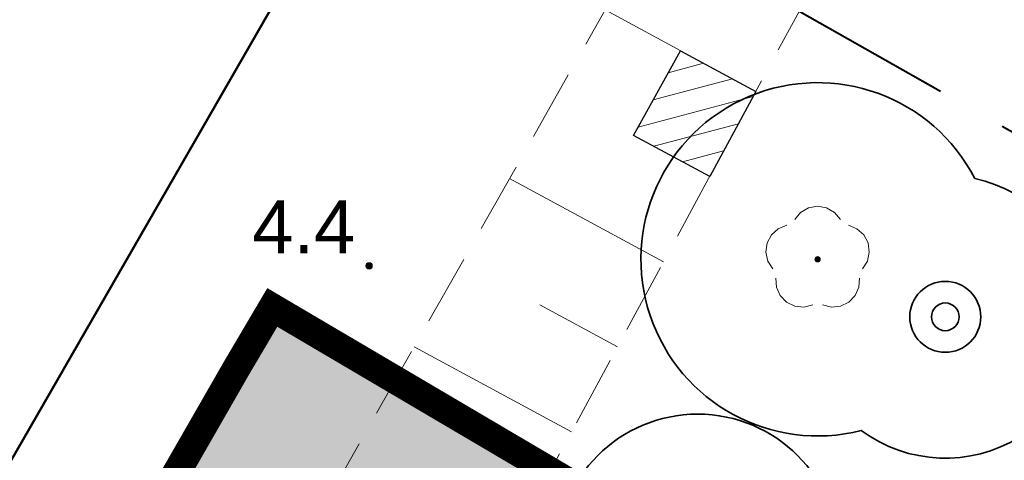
# Model space of a CAD drawing. Extents: x 5477758 to 5478338, y 5918274 to 5918502.
# Tile 141 of 155: x 5477940 to 5477954, y 5918469 to 5918475. Entities that reach past the tile are written whole.
import ezdxf
from ezdxf.enums import TextEntityAlignment as Align

# ---------------------------------------------------------------- set-up
doc = ezdxf.new("R2010")
doc.units = 0
for name, pattern in [('budynki akt$0$DASHED', [19.05, 12.7, -6.35]), ('PRZER2-1', [3, 2, -1]), ('PRZER4-1', [5, 4, -1])]:
    doc.linetypes.add(name, pattern=pattern)
doc.layers.get('0').update_dxf_attribs({"linetype": 'CONTINUOUS', "lineweight": 13})
for name, color, linetype, lineweight in [('0_ZIELEŃ NISKA ISTNIEJACA', 76, 'CONTINUOUS', 0), ('A_GRANICA OPRACOWANIA', 7, 'CONTINUOUS', 0), ('GESBZO', 7, 'CONTINUOUS', 50), ('GSPRDL', 96, 'CONTINUOUS', 18), ('GSSZSN', 7, 'PRZER2-1', 18), ('OT_Rzedna', 7, 'CONTINUOUS', 18), ('wysokosci', 7, 'CONTINUOUS', 18), ('zakres', 150, 'PRZER4-1', 50), ('ZZ_drzewo-nanoszone-recznie', 24, 'CONTINUOUS', 35), ('ZZ_grupa', 60, 'CONTINUOUS', 30), ('ZZ_grupa-krzewow-szraf', 60, 'CONTINUOUS', 13), ('ZZ_korona', 94, 'CONTINUOUS', 35)]:
    doc.layers.add(name, color=color, linetype=linetype, lineweight=lineweight)
doc.styles.add('GEO-INFO', font='arial.ttf')

# ---------------------------------------------------------------- blocks, each defined once
blk = doc.blocks.new('SPDLP')
blk.add_hatch(color=0).paths.add_polyline_path([(0, -0.09), (0.027812, -0.085595), (0.052901, -0.072812), (0.072812, -0.052901), (0.085595, -0.027812), (0.09, 0), (0.085595, 0.027812), (0.072812, 0.052901), (0.052901, 0.072812), (0.027812, 0.085595), (0, 0.09), (-0.027812, 0.085595), (-0.052901, 0.072812), (-0.072812, 0.052901), (-0.085595, 0.027812), (-0.09, 0), (-0.085595, -0.027812), (-0.072812, -0.052901), (-0.052901, -0.072812), (-0.027812, -0.085595)])
at = {"color": 0}
for points in [[(-0.648554, 1.126667), (-0.481106, 1.325358), (-0.255912, 1.454989), (0, 1.5), (0.255912, 1.454989), (0.481106, 1.325358), (0.648554, 1.126667)], [(-1.271938, -0.268652), (-1.40916, -0.048001), (-1.462858, 0.20623), (-1.426585, 0.463525), (-1.304695, 0.693003), (-1.11182, 0.867117), (-0.871109, 0.964971)], [(0.871109, 0.964971), (1.11182, 0.867117), (1.304695, 0.693003), (1.426585, 0.463525), (1.462858, 0.20623), (1.40916, -0.048001), (1.271938, -0.268652)], [(-0.137547, -1.292703), (-0.389802, -1.355024), (-0.648184, -1.327532), (-0.881678, -1.213525), (-1.062258, -1.026689), (-1.168249, -0.78945), (-1.186929, -0.530282)], [(1.186929, -0.530282), (1.168249, -0.78945), (1.062258, -1.026689), (0.881678, -1.213525), (0.648184, -1.327532), (0.389802, -1.355024), (0.137547, -1.292703)]]:
    blk.add_lwpolyline(points, dxfattribs=at)
blk = doc.blocks.new('OTRN')
at = {"linetype": 'Continuous', "lineweight": 13}
blk.add_hatch(color=0, dxfattribs=at).paths.add_polyline_path([(0, -0.091, 1), (0, 0.091, 1)])
at = {"color": 0, "linetype": 'Continuous', "lineweight": 13}
blk.add_circle((0, 0), 0.0906, dxfattribs=at)
blk = doc.blocks.new('drzewo-odreczne')
at = {"layer": 'ZZ_drzewo-nanoszone-recznie', "linetype": 'Continuous'}
for radius in [0.502, 0.196]:
    blk.add_circle((0, 0), radius, dxfattribs=at)

msp = doc.modelspace()

# ---------------------------------------------------------------- hatches: boundary and pattern name
at = {"layer": '0_ZIELEŃ NISKA ISTNIEJACA'}
msp.add_hatch(color=256, dxfattribs=at).paths.add_polyline_path([(5477924.666, 5918437.385), (5477923.692, 5918435.686), (5477947.085, 5918422.232), (5477949.411, 5918426.304), (5477947.596, 5918427.361), (5477964.141, 5918455.941), (5477965.541, 5918458.35), (5477962.976, 5918459.861), (5477946.654, 5918469.478), (5477945.054, 5918470.42), (5477943.997, 5918471.043), (5477933.005, 5918451.912), (5477933.004, 5918451.909)])
at = {"layer": 'ZZ_grupa-krzewow-szraf'}
h = msp.add_hatch(dxfattribs=at)
h.set_pattern_fill('ANSI31', color=256, scale=0.1, angle=90)
h.set_pattern_definition([(194.933, (5477837.84446, 5918344.9947), (0.08181636, -0.30677734), [])])
h.paths.add_polyline_path([(5477949.108, 5918473.478), (5477950.186, 5918472.895), (5477950.838, 5918474.099), (5477949.772, 5918474.676)])

# ---------------------------------------------------------------- linework, layer by layer
at = {"layer": 'A_GRANICA OPRACOWANIA', "color": 1, "linetype": 'budynki akt$0$DASHED', "ltscale": 0.1, "const_width": 0.4}
msp.add_lwpolyline([(5477924.666, 5918437.385), (5477923.68, 5918435.693), (5477947.085, 5918422.232), (5477949.411, 5918426.304), (5477947.596, 5918427.361), (5477964.141, 5918455.941), (5477965.541, 5918458.35), (5477956.078, 5918463.925), (5477947.799, 5918468.803), (5477947.799, 5918468.803), (5477943.997, 5918471.043), (5477943.489, 5918470.182), (5477933.716, 5918453.151), (5477933.004, 5918451.909), (5477924.666, 5918437.385)], dxfattribs=at)
at = {"layer": 'GESBZO', "color": 7, "linetype": 'Continuous', "lineweight": 50}
msp.add_lwpolyline([(5477938.187, 5918486.305), (5477944.481, 5918482.719), (5477947.274, 5918480.998), (5477931.149, 5918452.977), (5477933.004, 5918451.909), (5477924.666, 5918437.385), (5477915.543, 5918442.632), (5477923.558, 5918456.638), (5477921.783, 5918457.715)], close=True, dxfattribs=at)
at = {"layer": 'GSSZSN', "color": 7, "linetype": 'PRZER2-1', "lineweight": 18, "ltscale": 0.5}
for points in [[(5477929.356, 5918434.475), (5477926.268, 5918436.181), (5477930.77, 5918443.87), (5477944.733, 5918468.243), (5477950.113, 5918477.734), (5477949.938, 5918479.477), (5477950.546, 5918480.534)], [(5477950.546, 5918480.534), (5477953.061, 5918478.205), (5477947.805, 5918468.497), (5477938.059, 5918450.522), (5477929.356, 5918434.475)]]:
    msp.add_lwpolyline(points, dxfattribs=at)
at = {"layer": 'GSSZSN', "color": 7, "linetype": 'Continuous', "lineweight": 18, "flags": 128}
for points in [[(5477950.838, 5918474.099), (5477948.706, 5918475.253)], [(5477950.186, 5918472.895), (5477949.108, 5918473.478)], [(5477949.534, 5918471.69), (5477947.355, 5918472.87)], [(5477948.882, 5918470.486), (5477947.781, 5918471.082)], [(5477948.23, 5918469.282), (5477946.005, 5918470.487)]]:
    msp.add_lwpolyline(points, dxfattribs=at)
at = {"layer": 'zakres', "linetype": 'PRZER4-1', "lineweight": 40}
msp.add_lwpolyline([(5477963.54, 5918377.848), (5477941.504, 5918392.244), (5477979.546, 5918459.295), (5477938.033, 5918482.848), (5477904.167, 5918427.813), (5477915.775, 5918420.837), (5477872.982, 5918351.171), (5477887.852, 5918340.978), (5477923.836, 5918315.921)], close=True, dxfattribs=at)
at = {"layer": 'ZZ_grupa', "elevation": 10.06}
msp.add_lwpolyline([(5477949.772, 5918474.676), (5477950.838, 5918474.099), (5477950.186, 5918472.895), (5477949.108, 5918473.478), (5477949.772, 5918474.676)], dxfattribs=at)
at = {"layer": 'ZZ_korona'}
msp.add_circle((5477950.016, 5918467.533), 2, dxfattribs=at)
for centre, radius, start, end in [((5477951.713, 5918471.724, 10.12), 2.5, 27.1718, 284.2947), ((5477953.519, 5918470.91), 2, 233.5358, 77.9307)]:
    msp.add_arc(centre, radius, start, end, dxfattribs=at)

# ---------------------------------------------------------------- block references
at = {"layer": 'GSPRDL', "color": 96, "lineweight": 18, "xscale": 0.5, "yscale": 0.5}
msp.add_blockref('SPDLP', (5477951.713, 5918471.724), dxfattribs=at)
at = {"layer": 'OT_Rzedna', "color": 7, "linetype": 'Continuous', "xscale": 0.5, "yscale": 0.5, "zscale": 0.5}
msp.add_blockref('OTRN', (5477945.367, 5918471.631), dxfattribs=at)
at = {"layer": 'ZZ_drzewo-nanoszone-recznie', "rotation": 98.49156574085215}
msp.add_blockref('drzewo-odreczne', (5477953.519, 5918470.91), dxfattribs=at)

# ---------------------------------------------------------------- texts
at = {"layer": 'wysokosci', "color": 7, "style": 'GEO-INFO'}
msp.add_text('4.4', height=0.75, dxfattribs=at).set_placement((5477943.714, 5918472.56), align=Align.TOP_LEFT)

doc.saveas('drawing.dxf')
